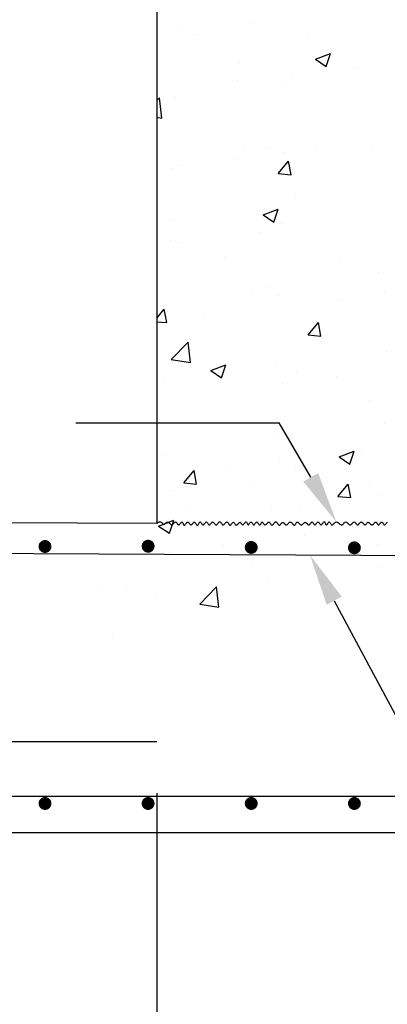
# Model space of a CAD drawing. Header units: inches. Extents: x -9715 to 32893, y -15613 to -1138.
# Tile 155 of 256: x 7869 to 7912, y -5729 to -5615. Entities that reach past the tile are written whole.
import ezdxf

# ---------------------------------------------------------------- set-up
doc = ezdxf.new("R2010")
doc.units = ezdxf.units.IN
doc.header["$MEASUREMENT"] = 0
doc.layers.get('0').update_dxf_attribs({"color": 252})
doc.layers.get('DEFPOINTS').update_dxf_attribs({"color": 11})
for name, color, linetype in [('S-ANNO-DIMS', 2, 'Continuous'), ('S-ANNO-TEXT', 2, 'Continuous'), ('S1', 2, 'Continuous'), ('S3', 4, 'Continuous'), ('S6', 1, 'Continuous')]:
    doc.layers.add(name, color=color, linetype=linetype)
doc.styles.get("Standard").update_dxf_attribs({"font": 'romans.shx', "width": 0.8})
doc.dimstyles.new('SX-FRAC', dxfattribs={"dimtxt": 12, "dimasz": 12, "dimexe": 6, "dimexo": 6, "dimgap": 0.09375, "dimtad": 1, "dimdec": 4, "dimzin": 3, "dimdsep": 46, "dimtxsty": 'Standard', "dimcen": 0.09375, "dimclrd": 1, "dimclre": 1, "dimclrt": 3, "dimadec": 0, "dimazin": 0, "dimtfac": 1, "dimtdec": 4, "dimtix": 1, "dimtofl": 0, "dimtmove": 2, "dimatfit": 3, "dimfxl": 1, "dimtvp": 0.5, "dimtolj": 1, "dimtzin": 3, "dimarcsym": 0})

# ---------------------------------------------------------------- blocks, each defined once
blk = doc.blocks.new('*X46')
at = {"color": 0}
for p, q in [((1837.04, 1425.79), (1837.04, 1425.79)), ((1854.62, 1426.52), (1854.62, 1426.52)), ((1840.87, 1423.86), (1840.87, 1423.86)), ((1867.56, 1422.73), (1867.56, 1422.73)), ((1869.07, 1417.97), (1872.57, 1419.32)), ((1869.07, 1417.97), (1871.56, 1416.3)), ((1871.56, 1416.3), (1872.57, 1419.32)), ((1851.41, 1417.14), (1851.41, 1417.14)), ((1878.1, 1416.02), (1878.1, 1416.02)), ((1863.47, 1414.61), (1863.47, 1414.61)), ((1850.96, 1412.96), (1850.96, 1412.96)), ((1862.4, 1412.89), (1862.4, 1412.89)), ((1832.15, 1408.37), (1832.78, 1409.03)), ((1833.34, 1404.28), (1832.78, 1409.03)), ((1836.43, 1409.15), (1836.43, 1409.15)), ((1832.15, 1404.46), (1833.34, 1404.28)), ((1857.61, 1397.32), (1857.61, 1397.32)), ((1869.26, 1397.38), (1869.26, 1397.38)), ((1852.55, 1396.68), (1852.55, 1396.68)), ((1861.8, 1396.25), (1861.8, 1396.25)), ((1882.25, 1396.69), (1882.27, 1396.72)), ((1882.25, 1396.69), (1882.28, 1396.69)), ((1837.8, 1393.24), (1837.8, 1393.24)), ((1850.32, 1394.89), (1850.32, 1394.89)), ((1860.4, 1391.35), (1862.81, 1394.22)), ((1863.39, 1391.08), (1862.81, 1394.22)), ((1835.83, 1392.5), (1835.83, 1392.5)), ((1860.4, 1391.35), (1863.39, 1391.09)), ((1864.53, 1385.71), (1864.53, 1385.71)), ((1856.9, 1381.72), (1860.4, 1383.06)), ((1856.9, 1381.72), (1859.39, 1380.04)), ((1859.39, 1380.04), (1860.41, 1383.06)), ((1835.37, 1380.7), (1835.37, 1380.7)), ((1861.19, 1379.61), (1861.19, 1379.61)), ((1856.1, 1377.66), (1856.1, 1377.66)), ((1835.22, 1375.86), (1835.22, 1375.86)), ((1837.17, 1375.17), (1837.17, 1375.17)), ((1847.88, 1371.77), (1847.88, 1371.77)), ((1874.57, 1370.64), (1874.57, 1370.64)), ((1883.63, 1368.21), (1883.63, 1368.21)), ((1854.47, 1363.2), (1854.47, 1363.2)), ((1858.42, 1365.05), (1858.42, 1365.05)), ((1860.58, 1362.96), (1860.58, 1362.96)), ((1885.11, 1363.92), (1885.11, 1363.92)), ((1874.53, 1362.1), (1874.53, 1362.1)), ((1832.15, 1357.68), (1833.89, 1359.75)), ((1834.47, 1356.61), (1833.89, 1359.75)), ((1834.61, 1359.21), (1834.61, 1359.21)), ((1832.15, 1356.82), (1834.47, 1356.61)), ((1842.95, 1357.94), (1842.95, 1357.94)), ((1867.34, 1353.74), (1869.75, 1356.61)), ((1870.33, 1353.47), (1869.75, 1356.61)), ((1867.34, 1353.74), (1870.33, 1353.48)), ((1835.52, 1347.99), (1839.41, 1352.05)), ((1839.97, 1347.3), (1839.41, 1352.05)), ((1885.64, 1349.84), (1885.64, 1349.84)), ((1835.52, 1347.99), (1839.97, 1347.3)), ((1844.74, 1345.46), (1848.24, 1346.8)), ((1847.23, 1343.78), (1848.24, 1346.8)), ((1837.93, 1346.35), (1837.93, 1346.35)), ((1844.74, 1345.46), (1847.22, 1343.78)), ((1859.97, 1346.32), (1859.97, 1346.32)), ((1864.62, 1345.22), (1864.62, 1345.22)), ((1834, 1342.57), (1834, 1342.57)), ((1861.37, 1342.38), (1861.37, 1342.38)), ((1873.89, 1344.03), (1873.89, 1344.03)), ((1881.56, 1338.37), (1881.56, 1338.37)), ((1852.4, 1333.37), (1852.4, 1333.37)), ((1885.04, 1333.19), (1885.04, 1333.19)), ((1859.36, 1329.67), (1859.36, 1329.67)), ((1874.58, 1325.33), (1878.08, 1326.67)), ((1877.07, 1323.65), (1878.09, 1326.67)), ((1879.67, 1326.8), (1879.67, 1326.8)), ((1833.39, 1325.92), (1833.39, 1325.92)), ((1860.74, 1324.3), (1860.74, 1324.3)), ((1874.58, 1325.33), (1877.07, 1323.65)), ((1838.41, 1319.27), (1840.83, 1322.14)), ((1841.4, 1319), (1840.83, 1322.14)), ((1848.22, 1322.66), (1848.22, 1322.66)), ((1864.39, 1322.39), (1864.39, 1322.39)), ((1838.41, 1319.27), (1841.4, 1319)), ((1854.88, 1319.67), (1854.88, 1319.67)), ((1835.23, 1317.39), (1835.23, 1317.39)), ((1874.28, 1316.13), (1876.69, 1319)), ((1877.27, 1315.86), (1876.69, 1319)), ((1881.57, 1318.55), (1881.57, 1318.55)), ((1874.28, 1316.13), (1877.27, 1315.87)), ((1884.43, 1316.55), (1884.43, 1316.55)), ((1838.73, 1314.08), (1838.73, 1314.08)), ((1858.76, 1313.03), (1858.76, 1313.03)), ((1865.43, 1312.96), (1865.43, 1312.96)), ((1832.57, 1309.2), (1836.07, 1310.55)), ((1835.06, 1307.52), (1836.07, 1310.54)), ((1832.57, 1309.2), (1835.06, 1307.52)), ((1832.79, 1309.28), (1832.79, 1309.28)), ((1807.53, 1306.08), (1807.53, 1306.08)), ((1866.52, 1307.08), (1866.52, 1307.08)), ((1847.58, 1304.58), (1847.58, 1304.58)), ((1883.48, 1304.89), (1883.48, 1304.89)), ((1835.07, 1302.94), (1835.07, 1302.94)), ((1854.32, 1299.89), (1854.32, 1299.89)), ((1883.82, 1299.9), (1883.82, 1299.9)), ((1858.15, 1296.38), (1858.15, 1296.38)), ((1818.24, 1295.39), (1818.24, 1295.39)), ((1825.16, 1294.88), (1825.16, 1294.88)), ((1842.15, 1291.01), (1846.04, 1295.07)), ((1844.94, 1294.26), (1844.94, 1294.26)), ((1846.6, 1290.32), (1846.04, 1295.06)), ((1832.18, 1292.63), (1832.18, 1292.63)), ((1842.15, 1291.01), (1846.59, 1290.32)), ((1821.91, 1283.22), (1821.91, 1283.22))]:
    blk.add_line(p, q, dxfattribs=at)
blk = doc.blocks.new('*D59')
at = {"layer": 'DEFPOINTS', "color": 0}
for p in [(7884.95, -5698.48), (7837.14, -5709.03), (7884.95, -5744.88)]:
    blk.add_point(p, dxfattribs=at)
at = {"layer": 'S-ANNO-TEXT', "color": 2, "lineweight": -2}
for p, q in [((7884.95, -5704.48), (7884.95, -5750.88)), ((7837.14, -5715.03), (7837.14, -5750.88)), ((7843.14, -5744.88), (7878.95, -5744.88))]:
    blk.add_line(p, q, dxfattribs=at)
at = {"layer": 'S-ANNO-TEXT', "color": 2}
for points in [[(7843.14, -5743.88), (7843.14, -5745.88), (7837.14, -5744.88)], [(7878.95, -5743.88), (7878.95, -5745.88), (7884.95, -5744.88)]]:
    blk.add_solid(points, dxfattribs=at)
at = {"layer": 'S-ANNO-TEXT', "insert": (7861.04, -5739.75), "char_height": 6, "attachment_point": 5}
blk.add_mtext('\\A1;4\'-6"', dxfattribs=at)

msp = doc.modelspace()

# ---------------------------------------------------------------- linework, layer by layer
at = {"layer": 'S-ANNO-DIMS'}
for p, q in [((7875.54588, -5661.47956), (7899.13498, -5661.47956)), ((7902.77996, -5667.81887), (7899.13498, -5661.47956)), ((7905.50678, -5682.13166), (7927.22769, -5722.84769))]:
    msp.add_line(p, q, dxfattribs=at)
for points in [[(7903.64342, -5667.32239), (7901.91651, -5668.31534), (7905.7588, -5672.99961)], [(7904.62799, -5682.60046), (7906.38556, -5681.66285), (7902.69392, -5676.85894)]]:
    msp.add_solid(points, dxfattribs=at)
at = {"layer": 'S1', "color": 3}
for p, q in [((7884.94773, -5540.0092), (7884.94773, -5673.18139)), ((7884.94773, -5673.18139), (7601.64598, -5671.76015)), ((7837.13903, -5709.02789), (7999.10784, -5709.02789))]:
    msp.add_line(p, q, dxfattribs=at)
at = {"layer": 'S1', "color": 2}
msp.add_lwpolyline([(7884.94773, -5673.18139), (7885.10116, -5673.03655), (7885.23087, -5672.96989), (7885.34034, -5672.96456), (7885.433, -5673.00373), (7885.51232, -5673.07057), (7885.58176, -5673.14822), (7885.64476, -5673.21986), (7885.70479, -5673.26866), (7885.76472, -5673.28204), (7885.82507, -5673.26461), (7885.88577, -5673.22522), (7885.94678, -5673.17276), (7886.00803, -5673.11609), (7886.06946, -5673.06407), (7886.13101, -5673.02559), (7886.19262, -5673.00951), (7886.25423, -5673.02192), (7886.31579, -5673.05778), (7886.37722, -5673.10928), (7886.43846, -5673.16859), (7886.49947, -5673.2279), (7886.56018, -5673.2794), (7886.62053, -5673.31526), (7886.68045, -5673.32767), (7886.73988, -5673.31144), (7886.79864, -5673.27194), (7886.85656, -5673.21717), (7886.91346, -5673.15512), (7886.96915, -5673.09379), (7887.02346, -5673.04118), (7887.0762, -5673.00529), (7887.1272, -5672.99412), (7887.17636, -5673.01294), (7887.22389, -5673.05618), (7887.27009, -5673.11553), (7887.31528, -5673.1827), (7887.35974, -5673.24939), (7887.40378, -5673.3073), (7887.44769, -5673.34813), (7887.49179, -5673.36359), (7887.53627, -5673.34815), (7887.58094, -5673.30746), (7887.62548, -5673.24993), (7887.6696, -5673.18398), (7887.71299, -5673.11803), (7887.75537, -5673.0605), (7887.79642, -5673.01981), (7887.83584, -5673.00438), (7887.87349, -5673.01982), (7887.90982, -5673.06059), (7887.94542, -5673.11831), (7887.98091, -5673.18463), (7888.01687, -5673.25119), (7888.05392, -5673.30963), (7888.09266, -5673.35159), (7888.13368, -5673.36872), (7888.17742, -5673.35541), (7888.22362, -5673.31708), (7888.27187, -5673.26192), (7888.32175, -5673.1981), (7888.37283, -5673.13379), (7888.42469, -5673.07718), (7888.47691, -5673.03645), (7888.52908, -5673.01977), (7888.58082, -5673.03263), (7888.63202, -5673.06973), (7888.68262, -5673.12306), (7888.73255, -5673.18463), (7888.78177, -5673.24644), (7888.8302, -5673.30049), (7888.87779, -5673.33878), (7888.92448, -5673.35333), (7888.97024, -5673.33878), (7889.01522, -5673.30049), (7889.0596, -5673.24644), (7889.10356, -5673.18463), (7889.14728, -5673.12306), (7889.19094, -5673.06973), (7889.23471, -5673.03263), (7889.27879, -5673.01977), (7889.3233, -5673.03645), (7889.36818, -5673.07718), (7889.41329, -5673.13379), (7889.45852, -5673.1981), (7889.50375, -5673.26192), (7889.54887, -5673.31708), (7889.59374, -5673.35541), (7889.63825, -5673.36872), (7889.6823, -5673.35158), (7889.72587, -5673.30955), (7889.76895, -5673.25092), (7889.81156, -5673.18398), (7889.85368, -5673.11705), (7889.89532, -5673.05842), (7889.93648, -5673.01639), (7889.97716, -5672.99925), (7890.0174, -5673.01255), (7890.0574, -5673.0508), (7890.09739, -5673.10578), (7890.13763, -5673.16923), (7890.17835, -5673.23292), (7890.21979, -5673.28862), (7890.2622, -5673.32808), (7890.30581, -5673.34306), (7890.35077, -5673.32807), (7890.39687, -5673.28854), (7890.44382, -5673.23265), (7890.49131, -5673.16859), (7890.53904, -5673.10452), (7890.58671, -5673.04864), (7890.63402, -5673.00911), (7890.68067, -5672.99412), (7890.72643, -5673.00911), (7890.77141, -5673.04864), (7890.81579, -5673.10452), (7890.85975, -5673.16859), (7890.90347, -5673.23265), (7890.94713, -5673.28854), (7890.9909, -5673.32807), (7891.03498, -5673.34306), (7891.07952, -5673.32807), (7891.12461, -5673.28854), (7891.17029, -5673.23265), (7891.21664, -5673.16859), (7891.26371, -5673.10452), (7891.31156, -5673.04864), (7891.36025, -5673.00911), (7891.40984, -5672.99412), (7891.46037, -5673.0091), (7891.51174, -5673.04856), (7891.56384, -5673.10425), (7891.61653, -5673.16795), (7891.66971, -5673.2314), (7891.72324, -5673.28638), (7891.77702, -5673.32463), (7891.83092, -5673.33793), (7891.88481, -5673.3208), (7891.93851, -5673.27884), (7891.99186, -5673.2204), (7892.04467, -5673.15384), (7892.09675, -5673.08752), (7892.14793, -5673.0298), (7892.19802, -5672.98903), (7892.24686, -5672.97359), (7892.29436, -5672.98903), (7892.34089, -5673.0298), (7892.38695, -5673.08752), (7892.433, -5673.15384), (7892.47954, -5673.2204), (7892.52704, -5673.27884), (7892.57598, -5673.3208), (7892.62685, -5673.33793), (7892.67994, -5673.32464), (7892.73477, -5673.28646), (7892.79068, -5673.23167), (7892.84702, -5673.16859), (7892.90311, -5673.10551), (7892.9583, -5673.05072), (7893.01193, -5673.01254), (7893.06333, -5672.99925), (7893.11205, -5673.0164), (7893.15849, -5673.0585), (7893.20324, -5673.11732), (7893.24691, -5673.18463), (7893.2901, -5673.25217), (7893.3334, -5673.31171), (7893.37743, -5673.35502), (7893.42279, -5673.37385), (7893.46988, -5673.36268), (7893.51843, -5673.32679), (7893.56793, -5673.27418), (7893.61792, -5673.21285), (7893.66791, -5673.1508), (7893.71741, -5673.09603), (7893.76595, -5673.05653), (7893.81305, -5673.0403), (7893.8584, -5673.05272), (7893.90235, -5673.08865), (7893.94547, -5673.14034), (7893.98829, -5673.20002), (7894.03134, -5673.25995), (7894.07518, -5673.31235), (7894.12034, -5673.34949), (7894.16737, -5673.36359), (7894.21661, -5673.34948), (7894.26759, -5673.31227), (7894.31965, -5673.25967), (7894.37213, -5673.19938), (7894.42438, -5673.13908), (7894.47572, -5673.08648), (7894.52549, -5673.04928), (7894.57304, -5673.03517), (7894.61791, -5673.04926), (7894.6605, -5673.08632), (7894.7014, -5673.13854), (7894.74121, -5673.1981), (7894.78055, -5673.25717), (7894.82001, -5673.30794), (7894.86018, -5673.3426), (7894.90168, -5673.35333), (7894.94492, -5673.33493), (7894.98954, -5673.29279), (7895.03501, -5673.23489), (7895.08077, -5673.16923), (7895.12629, -5673.10381), (7895.17104, -5673.04663), (7895.21445, -5673.00569), (7895.256, -5672.98898), (7895.29532, -5673.00185), (7895.33271, -5673.03902), (7895.36866, -5673.09254), (7895.40364, -5673.15448), (7895.43814, -5673.2169), (7895.47264, -5673.27186), (7895.50762, -5673.31143), (7895.54357, -5673.32767), (7895.58085, -5673.31526), (7895.61939, -5673.2794), (7895.65902, -5673.2279), (7895.69955, -5673.16859), (7895.7408, -5673.10928), (7895.78259, -5673.05778), (7895.82474, -5673.02192), (7895.86708, -5673.00951), (7895.90943, -5673.02575), (7895.95172, -5673.06532), (7895.9939, -5673.12028), (7896.03589, -5673.1827), (7896.07764, -5673.24464), (7896.1191, -5673.29816), (7896.16019, -5673.33533), (7896.20086, -5673.34819), (7896.24108, -5673.33151), (7896.28101, -5673.29071), (7896.32082, -5673.23391), (7896.36068, -5673.16923), (7896.40079, -5673.1048), (7896.44132, -5673.04872), (7896.48245, -5673.00912), (7896.52436, -5672.99412), (7896.56716, -5673.00912), (7896.61062, -5673.04872), (7896.65444, -5673.1048), (7896.69831, -5673.16923), (7896.74195, -5673.23391), (7896.78505, -5673.29071), (7896.8273, -5673.33151), (7896.86841, -5673.34819), (7896.90817, -5673.33534), (7896.94672, -5673.29824), (7896.98431, -5673.24491), (7897.02118, -5673.18334), (7897.05757, -5673.12153), (7897.09371, -5673.06748), (7897.12986, -5673.02918), (7897.16625, -5673.01464), (7897.20311, -5673.02919), (7897.2407, -5673.06756), (7897.27926, -5673.1218), (7897.31901, -5673.18398), (7897.36021, -5673.24616), (7897.4031, -5673.30041), (7897.44791, -5673.33877), (7897.49489, -5673.35333), (7897.54415, -5673.33878), (7897.59534, -5673.30049), (7897.64798, -5673.24644), (7897.70158, -5673.18463), (7897.75565, -5673.12306), (7897.80973, -5673.06973), (7897.86333, -5673.03263), (7897.91596, -5673.01977), (7897.96728, -5673.03644), (7898.01746, -5673.0771), (7898.0668, -5673.13352), (7898.11559, -5673.19745), (7898.16414, -5673.26067), (7898.21275, -5673.31492), (7898.26173, -5673.35197), (7898.31136, -5673.36359), (7898.36189, -5673.34433), (7898.41326, -5673.29993), (7898.46536, -5673.23893), (7898.51805, -5673.16987), (7898.57123, -5673.1013), (7898.62476, -5673.04174), (7898.67854, -5672.99975), (7898.73244, -5672.98385), (7898.78633, -5672.99977), (7898.84004, -5673.0419), (7898.89338, -5673.10184), (7898.94619, -5673.17115), (7898.99827, -5673.24143), (7899.04945, -5673.30426), (7899.09955, -5673.3512), (7899.14838, -5673.37385), (7899.19588, -5673.36651), (7899.24242, -5673.33432), (7899.28847, -5673.28518), (7899.33453, -5673.22696), (7899.38106, -5673.16754), (7899.42856, -5673.11479), (7899.47751, -5673.07659), (7899.52837, -5673.06083), (7899.58148, -5673.07277), (7899.63645, -5673.10733), (7899.69275, -5673.1568), (7899.74982, -5673.21349), (7899.80714, -5673.2697), (7899.86416, -5673.31773), (7899.92033, -5673.34988), (7899.97512, -5673.35846), (7900.02818, -5673.33839), (7900.07991, -5673.29512), (7900.13092, -5673.23668), (7900.18181, -5673.17115), (7900.23318, -5673.10659), (7900.28564, -5673.05104), (7900.33977, -5673.01258), (7900.3962, -5672.99925), (7900.45526, -5673.01639), (7900.51631, -5673.05842), (7900.57844, -5673.11705), (7900.64076, -5673.18398), (7900.70235, -5673.25092), (7900.76231, -5673.30955), (7900.81975, -5673.35158), (7900.87376, -5673.36872), (7900.92375, -5673.35541), (7900.97036, -5673.31708), (7901.01457, -5673.26192), (7901.05734, -5673.1981), (7901.09962, -5673.13379), (7901.14239, -5673.07718), (7901.1866, -5673.03645), (7901.23321, -5673.01977), (7901.28296, -5673.03264), (7901.33559, -5673.06981), (7901.39064, -5673.12333), (7901.4476, -5673.18527), (7901.50601, -5673.24769), (7901.56539, -5673.30265), (7901.62524, -5673.34222), (7901.6851, -5673.35846), (7901.74454, -5673.34603), (7901.80345, -5673.31003), (7901.86175, -5673.25815), (7901.91939, -5673.1981), (7901.9763, -5673.13756), (7902.03244, -5673.08424), (7902.08773, -5673.04583), (7902.14212, -5673.03004), (7902.19559, -5673.04199), (7902.24827, -5673.07662), (7902.30035, -5673.12628), (7902.35202, -5673.18334), (7902.40344, -5673.24016), (7902.4548, -5673.2891), (7902.50628, -5673.32253), (7902.55806, -5673.3328), (7902.61023, -5673.31488), (7902.66253, -5673.27411), (7902.71458, -5673.21842), (7902.76603, -5673.15576), (7902.81652, -5673.09406), (7902.86568, -5673.04126), (7902.91316, -5673.0053), (7902.95859, -5672.99412), (7903.00175, -5673.01294), (7903.04292, -5673.05618), (7903.08253, -5673.11553), (7903.12099, -5673.1827), (7903.15873, -5673.24939), (7903.19617, -5673.3073), (7903.23373, -5673.34813), (7903.27183, -5673.36359), (7903.31083, -5673.34814), (7903.35078, -5673.30738), (7903.3917, -5673.24966), (7903.43359, -5673.18334), (7903.47643, -5673.11678), (7903.52024, -5673.05834), (7903.56501, -5673.01638), (7903.61075, -5672.99925), (7903.6574, -5673.01254), (7903.70478, -5673.05072), (7903.75264, -5673.10551), (7903.80074, -5673.16859), (7903.84884, -5673.23167), (7903.8967, -5673.28646), (7903.94408, -5673.32464), (7903.99074, -5673.33793), (7904.03647, -5673.32081), (7904.08125, -5673.27892), (7904.12505, -5673.22067), (7904.1679, -5673.15448), (7904.20978, -5673.08877), (7904.2507, -5673.03196), (7904.29066, -5672.99247), (7904.32965, -5672.97872), (7904.36771, -5672.9963), (7904.40491, -5673.0395), (7904.4414, -5673.09977), (7904.47729, -5673.16859), (7904.51269, -5673.2374), (7904.54773, -5673.29768), (7904.58254, -5673.34088), (7904.61722, -5673.35846), (7904.6519, -5673.34471), (7904.6867, -5673.30522), (7904.72174, -5673.24841), (7904.75715, -5673.1827), (7904.79303, -5673.11651), (7904.82952, -5673.05826), (7904.86673, -5673.01637), (7904.90478, -5672.99925), (7904.94381, -5673.01255), (7904.98397, -5673.0508), (7905.02547, -5673.10578), (7905.06846, -5673.16923), (7905.11314, -5673.23292), (7905.15969, -5673.28862), (7905.20828, -5673.32808), (7905.2591, -5673.34306), (7905.31231, -5673.32808), (7905.36798, -5673.28862), (7905.42618, -5673.23292), (7905.48697, -5673.16923), (7905.5504, -5673.10578), (7905.61655, -5673.0508), (7905.68546, -5673.01255), (7905.7572, -5672.99925), (7905.83168, -5673.01638), (7905.9082, -5673.05834), (7905.98593, -5673.11678), (7906.06402, -5673.18334), (7906.14163, -5673.24966), (7906.21791, -5673.30738), (7906.29203, -5673.34814), (7906.36314, -5673.36359), (7906.43065, -5673.34814), (7906.49496, -5673.30738), (7906.55676, -5673.24966), (7906.61668, -5673.18334), (7906.6754, -5673.11678), (7906.73358, -5673.05834), (7906.79189, -5673.01638), (7906.85097, -5672.99925), (7906.91135, -5673.01255), (7906.97293, -5673.0508), (7907.03547, -5673.10578), (7907.09874, -5673.16923), (7907.16248, -5673.23292), (7907.22647, -5673.28862), (7907.29046, -5673.32808), (7907.35421, -5673.34306), (7907.41747, -5673.32807), (7907.48001, -5673.28854), (7907.5416, -5673.23265), (7907.60197, -5673.16859), (7907.66091, -5673.10452), (7907.71815, -5673.04864), (7907.77348, -5673.00911), (7907.82663, -5672.99412), (7907.87751, -5673.00911), (7907.92652, -5673.04864), (7907.97421, -5673.10452), (7908.02112, -5673.16859), (7908.06779, -5673.23265), (7908.11476, -5673.28854), (7908.16257, -5673.32807), (7908.21176, -5673.34306), (7908.26274, -5673.32807), (7908.31534, -5673.28854), (7908.36927, -5673.23265), (7908.42422, -5673.16859), (7908.4799, -5673.10452), (7908.53599, -5673.04864), (7908.59221, -5673.00911), (7908.64824, -5672.99412), (7908.70381, -5673.00913), (7908.75872, -5673.0488), (7908.81279, -5673.10507), (7908.86584, -5673.16987), (7908.91768, -5673.23516), (7908.96814, -5673.29287), (7909.01703, -5673.33494), (7909.06418, -5673.35333), (7909.10953, -5673.34259), (7909.15356, -5673.30786), (7909.19687, -5673.2569), (7909.24005, -5673.19745), (7909.28372, -5673.13729), (7909.32847, -5673.08416), (7909.37491, -5673.04582), (7909.42363, -5673.03004), (7909.47506, -5673.04201), (7909.5289, -5673.07678), (7909.58467, -5673.12682), (7909.64187, -5673.18463), (7909.70004, -5673.24267), (7909.7587, -5673.29343), (7909.81735, -5673.3294), (7909.87552, -5673.34306), (7909.93279, -5673.32939), (7909.98897, -5673.29335), (7910.04395, -5673.2424), (7910.09761, -5673.18398), (7910.14982, -5673.12557), (7910.20047, -5673.07462), (7910.24943, -5673.03858), (7910.29659, -5673.0249), (7910.34191, -5673.03857), (7910.38565, -5673.07454), (7910.4282, -5673.1253), (7910.4699, -5673.18334), (7910.51112, -5673.24114), (7910.55222, -5673.29119), (7910.59356, -5673.32595), (7910.63551, -5673.33793), (7910.67832, -5673.32213), (7910.72192, -5673.28365), (7910.76612, -5673.23014), (7910.81074, -5673.16923), (7910.8556, -5673.10856), (7910.90052, -5673.05577), (7910.94533, -5673.0185), (7910.98983, -5673.00438), (7911.0339, -5673.01849), (7911.0776, -5673.05569), (7911.12107, -5673.10829), (7911.16442, -5673.16859), (7911.20777, -5673.22889), (7911.25123, -5673.28148), (7911.29494, -5673.31869), (7911.33901, -5673.3328), (7911.38356, -5673.31869), (7911.42871, -5673.28148), (7911.47459, -5673.22889), (7911.52131, -5673.16859), (7911.56899, -5673.10829), (7911.61775, -5673.05569), (7911.66771, -5673.01849)], dxfattribs=at)
at = {"layer": 'S3', "color": 4}
msp.add_line((7735.07436, -5698.48159), (7884.94773, -5698.48159), dxfattribs=at)
at = {"layer": 'S3', "color": 4, "const_width": 0.74701}
for points in [[(7871.61229, -5675.84375, 1), (7872.3593, -5675.84375, 1)], [(7883.56447, -5675.81275, 1), (7884.31148, -5675.81275, 1)], [(7895.51665, -5675.95226, 1), (7896.26366, -5675.95226, 1)], [(7907.46882, -5675.99877, 1), (7908.21583, -5675.99877, 1)], [(7871.61229, -5705.66634, 1), (7872.3593, -5705.66634, 1)], [(7883.56447, -5705.66634, 1), (7884.31148, -5705.66634, 1)], [(7895.51665, -5705.66634, 1), (7896.26366, -5705.66634, 1)], [(7907.46882, -5705.66634, 1), (7908.21583, -5705.66634, 1)]]:
    msp.add_lwpolyline(points, format="xyb", close=True, dxfattribs=at)
at = {"layer": 'S3', "color": 4}
for points in [[(7966.12933, -5694.10964), (7966.12933, -5681.63682, 0.412744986), (7961.66975, -5677.15481), (7696.24399, -5675.82325)], [(7788.54294, -5679.12589), (7810.34942, -5679.23528, -0.197608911), (7812.4473, -5680.11043), (7836.29288, -5703.95601, 0.198912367), (7838.40574, -5704.83118), (7964.11103, -5704.83118)]]:
    msp.add_lwpolyline(points, format="xyb", dxfattribs=at)

# ---------------------------------------------------------------- block references
at = {"layer": 'S6', "color": 1, "xscale": 0.498007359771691, "yscale": 0.498007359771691, "zscale": 0.4980073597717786}
msp.add_blockref('*X46', (6972.52266, -6325.46982), dxfattribs=at)

# ---------------------------------------------------------------- dimensions: what is measured, and where the dimension line sits
at = {"layer": 'S-ANNO-TEXT'}
dim = msp.add_linear_dim(base=(7884.94773, -5744.88442), p1=(7837.13903, -5709.02789), p2=(7884.94773, -5698.48159), text='4\'-6"', dimstyle='SX-FRAC', override={"dimtxt": 6, "dimasz": 6, "dimgap": 2, "dimtxsty": 'Standard', "dimclrd": 2, "dimclre": 2, "dimclrt": 256}, dxfattribs=at)
dim.commit()
dim.dimension.update_dxf_attribs({"geometry": '*D59', "text_midpoint": (7861.04338, -5739.75135), "dimtype": 160})

doc.saveas('drawing.dxf')
